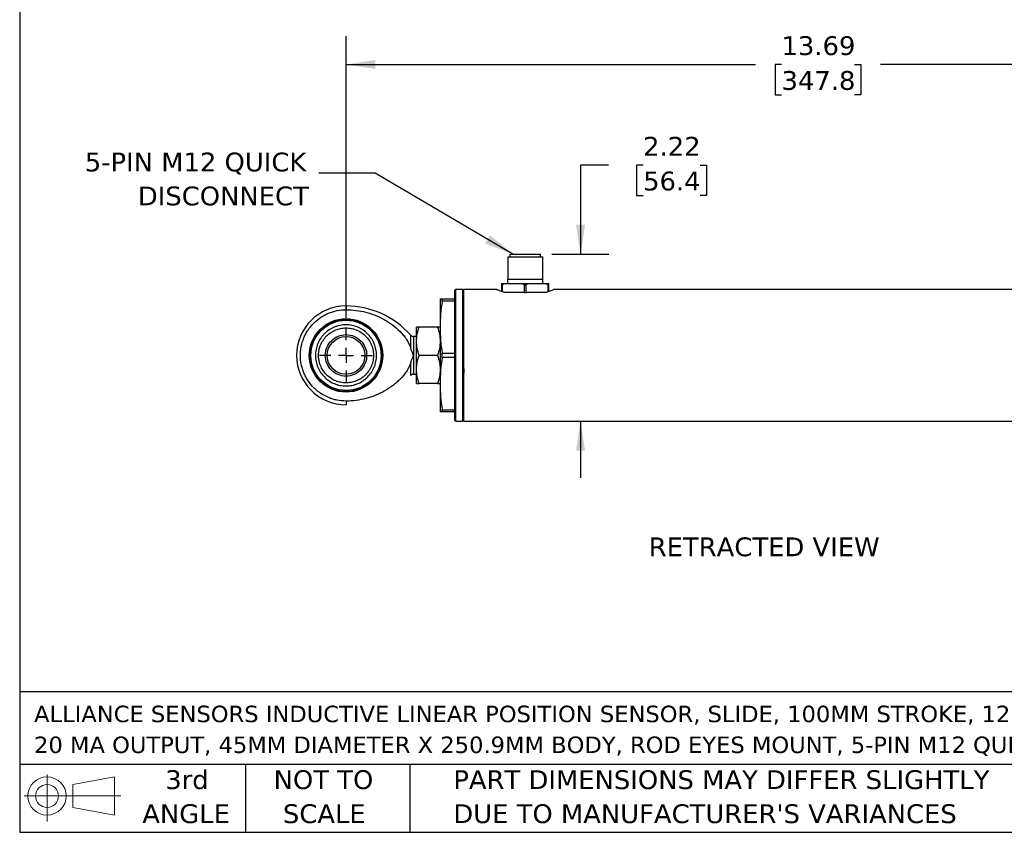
# Model space of a CAD drawing. Header units: inches. Extents: x 0.7 to 32.2, y 0.7 to 24.8.
# Tile 1 of 6: x 0.7 to 13.8, y 0.7 to 11.5. Entities that reach past the tile are written whole.
import ezdxf

# ---------------------------------------------------------------- set-up
doc = ezdxf.new("R2010")
doc.units = ezdxf.units.IN
doc.header["$LTSCALE"] = 3
doc.header["$MEASUREMENT"] = 0
doc.linetypes.add('SLD-Center', pattern=[0.75, 0.6, -0.05, 0.05, -0.05])
doc.linetypes.add('SLD-Solid', pattern=[0])
doc.layers.add('CENTER', color=40, linetype='SLD-Center')
doc.layers.add('DIMENSIONS', color=140, linetype='SLD-Solid', lineweight=25)
doc.layers.add('TEXT', color=140, linetype='SLD-Solid', lineweight=25)
doc.styles.add('SLDTEXTSTYLE0', font='VERDANA.TTF')
doc.styles.get("Standard").update_dxf_attribs({"font": 'VERDANA.TTF'})
doc.dimstyles.new('SLDDIMSTYLE0', dxfattribs={"dimtxt": 0.254883, "dimasz": 0.39, "dimexe": 0, "dimexo": 0.0625, "dimgap": 0.063721, "dimtad": 0, "dimtih": 1, "dimtoh": 1, "dimrnd": 1e-09, "dimzin": 12, "dimdsep": 46, "dimtxsty": 'SLDTEXTSTYLE0', "dimsah": 1, "dimcen": 0.09, "dimadec": 0, "dimazin": 3, "dimtfac": 1, "dimtmove": 0, "dimatfit": 0, "dimfxl": 0, "dimfrac": 2, "dimtolj": 1, "dimtzin": 12, "dimarcsym": 0})
doc.dimstyles.new('SLDDIMSTYLE2', dxfattribs={"dimtxt": 0.254883, "dimasz": 0.39, "dimexe": 0, "dimexo": 0.0625, "dimgap": 0.063721, "dimtad": 0, "dimtih": 1, "dimtoh": 1, "dimrnd": 1e-09, "dimzin": 12, "dimdsep": 46, "dimtxsty": 'SLDTEXTSTYLE0', "dimsah": 1, "dimcen": 0.09, "dimadec": 0, "dimazin": 3, "dimtfac": 1, "dimtofl": 0, "dimtmove": 0, "dimatfit": 3, "dimfxl": 0, "dimfrac": 2, "dimtolj": 1, "dimtzin": 12, "dimarcsym": 0})
doc.dimstyles.new('SLDDIMSTYLE9', dxfattribs={"dimtxt": 0.18, "dimasz": 0.39, "dimexe": 0, "dimexo": 0.0625, "dimgap": 0, "dimtad": 0, "dimtih": 1, "dimtoh": 1, "dimdec": 0, "dimrnd": 1e-09, "dimzin": 0, "dimdsep": 46, "dimtxsty": 'Standard', "dimsah": 1, "dimcen": 0.09, "dimadec": 0, "dimazin": 0, "dimtfac": 0.39, "dimtdec": 0, "dimtofl": 0, "dimtmove": 0, "dimatfit": 3, "dimfxl": 0, "dimfrac": 2, "dimtolj": 1, "dimtzin": 0, "dimarcsym": 0})

# ---------------------------------------------------------------- blocks, each defined once
blk = doc.blocks.new('Block11')
at = {"color": 7, "linetype": 'SLD-Solid', "lineweight": 18}
for p, q in [((0.306, 0.627), (0.306, 0)), ((0.647, 0.492), (1.202, 0.594)), ((1.202, 0.594), (1.202, 0.086)), ((0.647, 0.189), (0.647, 0.492)), ((0, 0.34), (1.284, 0.34)), ((0.647, 0.189), (1.202, 0.086))]:
    blk.add_line(p, q, dxfattribs=at)
for radius in [0.254, 0.152]:
    blk.add_circle((0.306, 0.34), radius, dxfattribs=at)
blk = doc.blocks.new('Block12')
at = {"color": 7, "linetype": 'Continuous'}
blk.add_blockref('Block11', (0, 0), dxfattribs=at)
blk = doc.blocks.new('SW_NOTE_0')
at = {"layer": 'TEXT', "color": 0, "char_height": 0.21875, "attachment_point": 1, "style": 'SLDTEXTSTYLE0'}
for s, insert in [('ALLIANCE SENSORS INDUCTIVE LINEAR POSITION SENSOR, SLIDE, 100MM STROKE, 12.5MM SHAFT DIAMETER, 4-', (0, 0.278)), ('20 MA OUTPUT, 45MM DIAMETER X 250.9MM BODY, ROD EYES MOUNT, 5-PIN M12 QUICK-DISCONNECT.', (0, -0.132))]:
    blk.add_mtext(s, dxfattribs=dict(at, insert=insert))
blk = doc.blocks.new('SW_NOTE_0_3')
at = {"layer": 'TEXT', "color": 0, "char_height": 0.25, "attachment_point": 1, "style": 'SLDTEXTSTYLE0'}
for s, insert in [('PART DIMENSIONS MAY DIFFER SLIGHTLY ', (0, 0.318)), ("DUE TO MANUFACTURER'S VARIANCES", (0, -0.134))]:
    blk.add_mtext(s, dxfattribs=dict(at, insert=insert))
blk = doc.blocks.new('SW_NOTE_0_4')
at = {"layer": 'TEXT', "color": 0, "char_height": 0.25, "attachment_point": 2, "style": 'SLDTEXTSTYLE0'}
for s, insert in [('NOT TO', (0.621, 0.318)), ('SCALE', (0.632, -0.134))]:
    blk.add_mtext(s, dxfattribs=dict(at, insert=insert))
blk = doc.blocks.new('SW_NOTE_0_5')
at = {"layer": 'TEXT', "color": 0, "char_height": 0.25, "attachment_point": 2, "style": 'SLDTEXTSTYLE0'}
for s, insert in [('3rd', (0.273, 0.318)), ('ANGLE', (0.262, -0.134))]:
    blk.add_mtext(s, dxfattribs=dict(at, insert=insert))
blk = doc.blocks.new('_D_9')
at = {"layer": 'DIMENSIONS'}
for p, q in [((8.571, 9.611), (8.2, 9.611)), ((8.2, 9.611), (8.2, 8.428)), ((9.031, 9.611), (8.945, 9.611)), ((8.945, 9.611), (8.945, 9.206)), ((9.788, 9.611), (9.874, 9.611)), ((9.874, 9.611), (9.874, 9.206)), ((8.945, 9.206), (9.031, 9.206)), ((9.874, 9.206), (9.788, 9.206)), ((7.819, 8.428), (8.575, 8.428)), ((6.795, 6.209), (8.575, 6.209)), ((8.2, 6.209), (8.2, 5.459))]:
    blk.add_line(p, q, dxfattribs=at)
for points in [[(8.2, 8.428), (8.26, 8.818), (8.14, 8.818)], [(8.2, 6.209), (8.14, 5.819), (8.26, 5.819)]]:
    blk.add_solid(points, dxfattribs=at)
at = {"layer": 'DIMENSIONS', "char_height": 0.25, "attachment_point": 1, "style": 'SLDTEXTSTYLE0'}
for s, insert in [('2.22', (9.031, 9.986)), ('56.4', (9.031, 9.524))]:
    blk.add_mtext(s, dxfattribs=dict(at, insert=insert))
blk = doc.blocks.new('_D_10')
at = {"layer": 'DIMENSIONS'}
for p, q in [((5.085, 7.584), (5.085, 11.322)), ((18.777, 7.584), (18.777, 11.322)), ((5.085, 10.947), (10.524, 10.947)), ((10.869, 10.947), (10.783, 10.947)), ((10.783, 10.947), (10.783, 10.542)), ((11.838, 10.947), (11.924, 10.947)), ((11.924, 10.947), (11.924, 10.542)), ((18.777, 10.947), (12.184, 10.947)), ((10.783, 10.542), (10.869, 10.542)), ((11.924, 10.542), (11.838, 10.542))]:
    blk.add_line(p, q, dxfattribs=at)
for points in [[(5.085, 10.947), (5.475, 10.887), (5.475, 11.007)], [(18.777, 10.947), (18.387, 11.007), (18.387, 10.887)]]:
    blk.add_solid(points, dxfattribs=at)
at = {"layer": 'DIMENSIONS', "char_height": 0.25, "attachment_point": 1, "style": 'SLDTEXTSTYLE0'}
for s, insert in [('13.69', (10.869, 11.322)), ('347.8', (10.869, 10.86))]:
    blk.add_mtext(s, dxfattribs=dict(at, insert=insert))
blk = doc.blocks.new('SW_NOTE_0_7')
at = {"layer": 'TEXT', "color": 0, "char_height": 0.25, "attachment_point": 3, "style": 'SLDTEXTSTYLE0'}
for s, insert in [('5-PIN M12 QUICK', (-0.165, 0.275)), ('DISCONNECT', (-0.132, -0.176))]:
    blk.add_mtext(s, dxfattribs=dict(at, insert=insert))
blk = doc.blocks.new('SW_CENTERMARKSYMBOL_2')
at = {"layer": 'CENTER', "color": 0}
for p, q in [((0, 0.2), (0, 0.3505)), ((-0.2, 0), (-0.3505, 0)), ((0, 0), (-0.1, 0)), ((0, 0), (0, 0.1)), ((0, 0), (0, -0.1)), ((0, 0), (0.1, 0)), ((0.2, 0), (0.3505, 0)), ((0, -0.2), (0, -0.3505))]:
    blk.add_line(p, q, dxfattribs=at)

msp = doc.modelspace()

# ---------------------------------------------------------------- linework, layer by layer
for p, q in [((7.2323, 8.3911), (7.2323, 8.0959)), ((7.2323, 8.3911), (7.6969, 8.3911)), ((7.2599, 8.4277), (7.2599, 8.3911)), ((7.2599, 8.4277), (7.6693, 8.4277)), ((7.6693, 8.3911), (7.6693, 8.4277)), ((7.6969, 8.0959), (7.6969, 8.3911)), ((7.1516, 8.0171), (7.1643, 8.0171)), ((7.1516, 8.0171), (7.1516, 7.9318)), ((7.1643, 7.9273), (7.1643, 8.0171)), ((7.2056, 8.0368), (7.4107, 8.0368)), ((7.2304, 8.0959), (7.2304, 8.0368)), ((7.2304, 8.0959), (7.6989, 8.0959)), ((7.452, 8.0171), (7.452, 7.9187)), ((7.452, 8.0171), (7.4773, 8.0171)), ((7.4773, 7.9187), (7.4773, 8.0171)), ((7.5186, 8.0368), (7.7237, 8.0368)), ((7.6989, 8.0368), (7.6989, 8.0959)), ((7.765, 8.0171), (7.765, 7.9275)), ((7.765, 8.0171), (7.7776, 8.0171)), ((7.7776, 7.932), (7.7776, 8.0171)), ((6.5396, 7.9587), (6.5246, 7.9437)), ((6.5246, 7.9437), (6.5246, 6.2237)), ((6.6296, 7.9587), (6.5396, 7.9587)), ((6.5396, 7.9587), (6.5396, 6.2087)), ((6.6446, 7.9437), (6.6296, 7.9587)), ((6.6296, 7.9587), (6.6296, 6.2087)), ((7.0858, 7.9587), (6.6446, 7.9587)), ((6.6446, 7.9587), (6.6446, 6.2087)), ((7.272, 7.9187), (7.1889, 7.9187)), ((7.3833, 7.9187), (7.272, 7.9187)), ((7.452, 7.9187), (7.3833, 7.9187)), ((7.452, 7.9187), (7.4773, 7.9187)), ((7.546, 7.9187), (7.4773, 7.9187)), ((7.6572, 7.9187), (7.546, 7.9187)), ((7.7403, 7.9187), (7.6572, 7.9187)), ((15.8946, 7.9587), (7.8435, 7.9587)), ((5.0846, 7.7397), (5.0846, 7.6902)), ((6.3346, 7.8337), (6.3346, 7.4587)), ((6.3614, 7.8051), (6.3614, 7.8337)), ((6.3614, 7.8337), (6.5246, 7.8337)), ((6.5246, 7.8051), (6.3614, 7.8051)), ((6.0221, 7.2712), (6.0221, 7.4587)), ((6.3011, 7.4587), (6.0556, 7.4587)), ((6.3346, 7.4587), (6.3346, 6.7087)), ((6.0221, 7.3337), (5.9821, 7.3337)), ((5.9821, 7.3337), (5.9821, 7.0837)), ((6.6406, 7.3316), (6.6411, 7.3337)), ((6.0221, 6.8962), (6.0221, 7.2712)), ((6.5281, 7.3115), (6.5264, 7.3103)), ((5.9821, 7.0837), (5.9821, 6.8337)), ((6.3011, 7.0837), (6.0556, 7.0837)), ((6.3614, 7.0551), (6.3614, 7.1123)), ((6.3614, 7.1123), (6.5246, 7.1123)), ((6.5246, 7.0551), (6.3614, 7.0551)), ((5.9821, 6.8337), (6.0221, 6.8337)), ((6.0221, 6.7087), (6.0221, 6.8962)), ((6.5281, 6.8337), (6.5285, 6.8359)), ((6.6412, 6.856), (6.6414, 6.8563)), ((6.3011, 6.7087), (6.0556, 6.7087)), ((6.3346, 6.7087), (6.3346, 6.3337)), ((5.0846, 6.4772), (5.0846, 6.4277)), ((6.3614, 6.3623), (6.5246, 6.3623)), ((6.3614, 6.3337), (6.3614, 6.3623)), ((6.5246, 6.3337), (6.3614, 6.3337)), ((6.5246, 6.2237), (6.5396, 6.2087)), ((6.5396, 6.2087), (6.6296, 6.2087)), ((6.6296, 6.2087), (6.6446, 6.2237)), ((6.6446, 6.2087), (15.8946, 6.2087))]:
    msp.add_line(p, q)
for radius in [0.4875, 0.4804, 0.4664, 0.2505]:
    msp.add_circle((5.0846, 7.0837), radius)
for centre, radius, start, end in [((5.0846, 7.0837), 0.656, 90, 270), ((5.0846, 6.5948), 1.1449, 41.31805, 90), ((5.9821, 7.3837), 0.05, 221.19368, 270), ((5.9821, 6.7837), 0.05, 90, 138.51861)]:
    msp.add_arc(centre, radius, start, end)
for points, knots in [([(7.1516, 8.0368), (7.1516, 8.0368), (7.1516, 8.0366), (7.1516, 8.0356), (7.1516, 8.0349), (7.1516, 8.0324), (7.1516, 8.0308), (7.1516, 8.027), (7.1516, 8.0255), (7.1516, 8.0217), (7.1516, 8.0195), (7.1516, 8.0171)], [0, 0, 0, 0, 0.25, 0.25, 0.5, 0.5, 0.75, 0.75, 0.875, 0.875, 1, 1, 1, 1]), ([(7.1516, 8.0368), (7.1529, 8.0368), (7.1556, 8.0368), (7.1599, 8.0368), (7.1645, 8.0368), (7.1695, 8.0368), (7.1759, 8.0368), (7.1841, 8.0368), (7.1944, 8.0368), (7.2018, 8.0368), (7.2056, 8.0368)], [0, 0, 0, 0, 0.0998977, 0.1997501, 0.2996628, 0.399741, 0.5000895, 0.6669269, 0.8334009, 1, 1, 1, 1]), ([(7.1643, 8.0171), (7.1643, 8.0195), (7.1651, 8.0217), (7.1675, 8.0255), (7.1691, 8.027), (7.1742, 8.0308), (7.178, 8.0324), (7.1896, 8.0361), (7.1975, 8.0368), (7.2056, 8.0368)], [0, 0, 0, 0, 0.125, 0.125, 0.25, 0.25, 0.5, 0.5, 1, 1, 1, 1]), ([(7.4107, 8.0368), (7.4147, 8.0368), (7.4187, 8.0366), (7.4267, 8.0356), (7.4306, 8.0349), (7.4383, 8.0324), (7.4421, 8.0308), (7.4471, 8.027), (7.4487, 8.0255), (7.4511, 8.0217), (7.452, 8.0195), (7.452, 8.0171)], [0, 0, 0, 0, 0.25, 0.25, 0.5, 0.5, 0.75, 0.75, 0.875, 0.875, 1, 1, 1, 1]), ([(7.4107, 8.0368), (7.4143, 8.0368), (7.4214, 8.0368), (7.4321, 8.0368), (7.4429, 8.0368), (7.4538, 8.0368), (7.467, 8.0368), (7.4827, 8.0368), (7.5007, 8.0368), (7.5126, 8.0368), (7.5186, 8.0368)], [0, 0, 0, 0, 0.0998977, 0.1997501, 0.2996628, 0.399741, 0.5000895, 0.6669269, 0.8334009, 1, 1, 1, 1]), ([(7.4773, 8.0171), (7.4773, 8.0195), (7.4781, 8.0217), (7.4805, 8.0255), (7.4821, 8.027), (7.4872, 8.0308), (7.4909, 8.0324), (7.5026, 8.0361), (7.5105, 8.0368), (7.5186, 8.0368)], [0, 0, 0, 0, 0.125, 0.125, 0.25, 0.25, 0.5, 0.5, 1, 1, 1, 1]), ([(7.7237, 8.0368), (7.7277, 8.0368), (7.7317, 8.0366), (7.7396, 8.0356), (7.7436, 8.0349), (7.7513, 8.0324), (7.7551, 8.0308), (7.7601, 8.027), (7.7617, 8.0255), (7.7641, 8.0217), (7.765, 8.0195), (7.765, 8.0171)], [0, 0, 0, 0, 0.25, 0.25, 0.5, 0.5, 0.75, 0.75, 0.875, 0.875, 1, 1, 1, 1]), ([(7.7237, 8.0368), (7.7259, 8.0368), (7.7305, 8.0368), (7.7369, 8.0368), (7.743, 8.0368), (7.7489, 8.0368), (7.7557, 8.0368), (7.7632, 8.0368), (7.771, 8.0368), (7.7754, 8.0368), (7.7776, 8.0368)], [0, 0, 0, 0, 0.0998977, 0.1997501, 0.2996628, 0.399741, 0.5000895, 0.6669269, 0.8334009, 1, 1, 1, 1]), ([(7.7776, 8.0171), (7.7776, 8.0195), (7.7776, 8.0217), (7.7776, 8.0255), (7.7776, 8.027), (7.7776, 8.0308), (7.7776, 8.0324), (7.7776, 8.0361), (7.7776, 8.0368), (7.7776, 8.0368)], [0, 0, 0, 0, 0.125, 0.125, 0.25, 0.25, 0.5, 0.5, 1, 1, 1, 1]), ([(7.1889, 7.9187), (7.1755, 7.9233), (7.1481, 7.9327), (7.1175, 7.9448), (7.096, 7.9538), (7.0852, 7.9584), (7.0856, 7.9582), (7.0858, 7.9582)], [0, 0, 0, 0, 0.21723654, 0.44042808, 0.65777513, 0.88216279, 1, 1, 1, 1]), ([(7.8435, 7.9582), (7.8437, 7.9583), (7.8447, 7.9587), (7.8327, 7.9536), (7.8011, 7.94), (7.7584, 7.925), (7.7403, 7.9187)], [0, 0, 0, 0, 0.0875315, 0.2994088, 0.7033977, 1, 1, 1, 1]), ([(6.3346, 7.8337), (6.3346, 7.8337), (6.3371, 7.8337), (6.3463, 7.8337), (6.353, 7.8337), (6.3614, 7.8337)], [0, 0, 0, 0, 0.5, 0.5, 1, 1, 1, 1]), ([(6.3614, 7.8051), (6.353, 7.7476), (6.3463, 7.69), (6.3371, 7.5745), (6.3346, 7.5167), (6.3346, 7.4587)], [0, 0, 0, 0, 0.5, 0.5, 1, 1, 1, 1]), ([(5.0846, 6.4772), (5.0446, 6.4772), (5.0052, 6.4811), (4.947, 6.4927), (4.9278, 6.4975), (4.8897, 6.509), (4.8708, 6.5158), (4.8157, 6.5386), (4.7809, 6.5572), (4.7314, 6.5902), (4.7154, 6.6021), (4.6845, 6.6275), (4.6697, 6.6408), (4.6278, 6.6828), (4.6027, 6.7133), (4.5694, 6.7631), (4.5591, 6.7803), (4.5404, 6.8153), (4.5235, 6.851), (4.5101, 6.8883), (4.4986, 6.9262), (4.4937, 6.9457), (4.482, 7.0044), (4.4782, 7.0437), (4.4781, 7.1031), (4.4791, 7.1229), (4.483, 7.1626), (4.4859, 7.1824), (4.4975, 7.2408), (4.5089, 7.2786), (4.5317, 7.3337), (4.5403, 7.3518), (4.559, 7.387), (4.5692, 7.404), (4.6021, 7.4533), (4.6272, 7.4839), (4.6837, 7.5405), (4.7144, 7.5657), (4.7637, 7.5987), (4.7806, 7.6089), (4.8157, 7.6277), (4.8339, 7.6363), (4.889, 7.6591), (4.9268, 7.6706), (5.0045, 7.6862), (5.0446, 7.6902), (5.0846, 7.6902)], [0, 0, 0, 0, 0.0625, 0.0625, 0.09375, 0.09375, 0.125, 0.125, 0.1875, 0.1875, 0.21875, 0.21875, 0.25, 0.25, 0.3125, 0.3125, 0.34375, 0.34375, 0.375, 0.40625, 0.40625, 0.4375, 0.4375, 0.5, 0.5, 0.53125, 0.53125, 0.5625, 0.5625, 0.625, 0.625, 0.65625, 0.65625, 0.6875, 0.6875, 0.75, 0.75, 0.8125, 0.8125, 0.84375, 0.84375, 0.875, 0.875, 0.9375, 0.9375, 1, 1, 1, 1]), ([(5.0846, 7.6902), (5.1736, 7.6902), (5.2611, 7.6791), (5.3685, 7.6516), (5.3899, 7.6453), (5.432, 7.6316), (5.4527, 7.6241), (5.514, 7.5997), (5.5536, 7.5809), (5.6111, 7.5488), (5.63, 7.5374), (5.667, 7.5133), (5.6852, 7.5006), (5.7385, 7.4604), (5.7718, 7.4313), (5.818, 7.3839), (5.8327, 7.3674), (5.8608, 7.3331), (5.8742, 7.3151), (5.8987, 7.278), (5.9098, 7.259), (5.9294, 7.2194), (5.9379, 7.1989), (5.9445, 7.1774)], [0, 0, 0, 0, 0.25, 0.25, 0.3125, 0.3125, 0.375, 0.375, 0.5, 0.5, 0.5625, 0.5625, 0.625, 0.625, 0.75, 0.75, 0.8125, 0.8125, 0.875, 0.875, 0.9375, 0.9375, 1, 1, 1, 1]), ([(5.4905, 7.0837), (5.4905, 7.0569), (5.4879, 7.0304), (5.4801, 6.9911), (5.4768, 6.9781), (5.469, 6.9526), (5.4601, 6.9277), (5.4488, 6.9038), (5.4362, 6.8804), (5.4294, 6.869), (5.407, 6.8356), (5.3902, 6.8152), (5.3621, 6.7872), (5.3523, 6.7782), (5.3317, 6.7613), (5.3209, 6.7533), (5.2877, 6.7312), (5.2644, 6.7188), (5.2276, 6.7036), (5.215, 6.699), (5.1894, 6.6913), (5.1765, 6.6881), (5.1376, 6.6804), (5.1113, 6.6778), (5.0712, 6.6778), (5.0578, 6.6784), (5.0314, 6.6811), (5.0052, 6.6849), (4.9796, 6.6914), (4.9541, 6.6991), (4.9415, 6.7036), (4.9045, 6.7189), (4.8812, 6.7314), (4.8372, 6.7608), (4.8163, 6.778), (4.7788, 6.8155), (4.762, 6.8359), (4.7398, 6.8691), (4.7329, 6.8806), (4.7204, 6.9041), (4.7147, 6.9161), (4.6995, 6.9527), (4.6918, 6.9781), (4.6813, 7.0306), (4.6787, 7.0572), (4.6787, 7.1108), (4.6814, 7.1371), (4.6891, 7.176), (4.6923, 7.1889), (4.7001, 7.2144), (4.7046, 7.2271), (4.7199, 7.2639), (4.7324, 7.2872), (4.7545, 7.3203), (4.7625, 7.331), (4.7795, 7.3517), (4.7884, 7.3615), (4.8165, 7.3896), (4.8369, 7.4064), (4.8702, 7.4286), (4.8817, 7.4355), (4.9052, 7.448), (4.9291, 7.4593), (4.954, 7.4682), (4.9794, 7.476), (4.9924, 7.4792), (5.0317, 7.487), (5.058, 7.4896), (5.0977, 7.4896), (5.111, 7.489), (5.1376, 7.4864), (5.1509, 7.4844), (5.1899, 7.4766), (5.2152, 7.469), (5.252, 7.4537), (5.2642, 7.448), (5.2877, 7.4354), (5.2991, 7.4286), (5.3321, 7.4066), (5.3525, 7.3898), (5.3904, 7.3519), (5.4073, 7.3314), (5.4293, 7.2985), (5.4362, 7.2871), (5.4487, 7.2636), (5.4545, 7.2515), (5.4698, 7.2146), (5.4775, 7.1893), (5.4879, 7.1373), (5.4905, 7.1105), (5.4905, 7.0837)], [0, 0, 0, 0, 0.03125, 0.03125, 0.046875, 0.046875, 0.0625, 0.078125, 0.078125, 0.09375, 0.09375, 0.125, 0.125, 0.140625, 0.140625, 0.15625, 0.15625, 0.1875, 0.1875, 0.203125, 0.203125, 0.21875, 0.21875, 0.25, 0.25, 0.265625, 0.265625, 0.28125, 0.296875, 0.296875, 0.3125, 0.3125, 0.34375, 0.34375, 0.375, 0.375, 0.40625, 0.40625, 0.421875, 0.421875, 0.4375, 0.4375, 0.46875, 0.46875, 0.5, 0.5, 0.53125, 0.53125, 0.546875, 0.546875, 0.5625, 0.5625, 0.59375, 0.59375, 0.609375, 0.609375, 0.625, 0.625, 0.65625, 0.65625, 0.671875, 0.671875, 0.6875, 0.703125, 0.703125, 0.71875, 0.71875, 0.75, 0.75, 0.765625, 0.765625, 0.78125, 0.78125, 0.8125, 0.8125, 0.828125, 0.828125, 0.84375, 0.84375, 0.875, 0.875, 0.90625, 0.90625, 0.921875, 0.921875, 0.9375, 0.9375, 0.96875, 0.96875, 1, 1, 1, 1]), ([(6.0221, 7.2712), (6.0221, 7.3032), (6.0253, 7.3348), (6.037, 7.3972), (6.0454, 7.4281), (6.0556, 7.4587)], [0, 0, 0, 0, 0.5, 0.5, 1, 1, 1, 1]), ([(6.0556, 7.4587), (6.0454, 7.4587), (6.037, 7.4587), (6.0253, 7.4587), (6.0221, 7.4587), (6.0221, 7.4587)], [0, 0, 0, 0, 0.5, 0.5, 1, 1, 1, 1]), ([(6.3011, 7.4587), (6.3113, 7.4281), (6.3198, 7.3972), (6.3314, 7.3348), (6.3346, 7.3032), (6.3346, 7.2712)], [0, 0, 0, 0, 0.5, 0.5, 1, 1, 1, 1]), ([(6.3346, 7.4587), (6.3346, 7.4587), (6.3314, 7.4587), (6.3198, 7.4587), (6.3113, 7.4587), (6.3011, 7.4587)], [0, 0, 0, 0, 0.5, 0.5, 1, 1, 1, 1]), ([(6.3346, 7.4587), (6.3346, 7.4007), (6.3371, 7.3428), (6.3463, 7.2274), (6.353, 7.1698), (6.3614, 7.1123)], [0, 0, 0, 0, 0.5, 0.5, 1, 1, 1, 1]), ([(4.7197, 7.0837), (4.7197, 7.0878), (4.7198, 7.0962), (4.7205, 7.1086), (4.7215, 7.121), (4.723, 7.1334), (4.7249, 7.1457), (4.7273, 7.158), (4.73, 7.1702), (4.7332, 7.1823), (4.7368, 7.1943), (4.7408, 7.2062), (4.7524, 7.237), (4.7773, 7.2852), (4.8242, 7.3429), (4.8824, 7.3905), (4.9462, 7.4239), (5.0149, 7.4441), (5.083, 7.4508), (5.1527, 7.4444), (5.2207, 7.4249), (5.2861, 7.391), (5.3355, 7.3509), (5.369, 7.3134), (5.3916, 7.2822), (5.4097, 7.2509), (5.4247, 7.2175), (5.4359, 7.1845), (5.4427, 7.1559), (5.4463, 7.1332), (5.4482, 7.1164), (5.4493, 7.1001), (5.4495, 7.0891), (5.4496, 7.0837)], [0, 0, 0, 0, 0.0108896, 0.0217696, 0.0326453, 0.0435219, 0.0544048, 0.0652992, 0.0762102, 0.0871429, 0.0981023, 0.1090932, 0.1201204, 0.1842743, 0.2500513, 0.3134501, 0.3799805, 0.4374015, 0.4999245, 0.5581541, 0.6198717, 0.6841552, 0.7498028, 0.7852435, 0.815538, 0.8504967, 0.8799043, 0.9111866, 0.9416945, 0.956969, 0.9713303, 0.9857946, 1, 1, 1, 1]), ([(4.8091, 7.0837), (4.8091, 7.1198), (4.8162, 7.1558), (4.8439, 7.2225), (4.8643, 7.253), (4.9153, 7.304), (4.9459, 7.3245), (5.0125, 7.3521), (5.0486, 7.3592), (5.0846, 7.3592)], [0, 0, 0, 0, 0.25, 0.25, 0.5, 0.5, 0.75, 0.75, 1, 1, 1, 1]), ([(5.0846, 7.3592), (5.1207, 7.3592), (5.1567, 7.3521), (5.2234, 7.3245), (5.254, 7.304), (5.305, 7.253), (5.3254, 7.2225), (5.353, 7.1558), (5.3602, 7.1198), (5.3602, 7.0837)], [0, 0, 0, 0, 0.25, 0.25, 0.5, 0.5, 0.75, 0.75, 1, 1, 1, 1]), ([(5.9445, 7.1774), (5.9445, 7.2026), (5.9445, 7.2263), (5.9445, 7.2688), (5.9445, 7.2875), (5.9445, 7.3182), (5.9445, 7.3302), (5.9445, 7.3464), (5.9445, 7.3506), (5.9445, 7.3507)], [0, 0, 0, 0, 0.25, 0.25, 0.5, 0.5, 0.75, 0.75, 1, 1, 1, 1]), ([(6.6411, 7.3337), (6.6422, 7.3326), (6.6433, 7.3313), (6.6445, 7.3103), (6.6446, 7.308)], [0, 0, 0, 0, 0.8901646, 1, 1, 1, 1]), ([(6.0556, 7.0837), (6.0454, 7.1143), (6.037, 7.1452), (6.0253, 7.2076), (6.0221, 7.2392), (6.0221, 7.2712)], [0, 0, 0, 0, 0.5, 0.5, 1, 1, 1, 1]), ([(6.3346, 7.2712), (6.3346, 7.2392), (6.3314, 7.2076), (6.3198, 7.1452), (6.3113, 7.1143), (6.3011, 7.0837)], [0, 0, 0, 0, 0.5, 0.5, 1, 1, 1, 1]), ([(5.4496, 7.0837), (5.4495, 7.0801), (5.4494, 7.0728), (5.4489, 7.0619), (5.448, 7.0491), (5.4463, 7.0342), (5.4427, 7.0115), (5.4359, 6.9828), (5.4247, 6.9498), (5.4097, 6.9165), (5.3916, 6.8851), (5.369, 6.8539), (5.3355, 6.8165), (5.2861, 6.7764), (5.2207, 6.7425), (5.1527, 6.723), (5.083, 6.7166), (5.0149, 6.7233), (4.9462, 6.7435), (4.8824, 6.7769), (4.8242, 6.8245), (4.7773, 6.8822), (4.7508, 6.9335), (4.7373, 6.971), (4.7309, 6.9931), (4.7259, 7.0155), (4.7223, 7.0381), (4.7201, 7.0608), (4.7198, 7.0761), (4.7197, 7.0837)], [0, 0, 0, 0, 0.0094892, 0.0189522, 0.0286714, 0.0430316, 0.0583075, 0.0888158, 0.1200985, 0.1495051, 0.1844656, 0.2147591, 0.2502017, 0.3158501, 0.3801344, 0.4418527, 0.5000831, 0.5626056, 0.6200286, 0.6865585, 0.7499594, 0.8157359, 0.879892, 0.9000781, 0.9201558, 0.9401552, 0.9601075, 0.9800449, 1, 1, 1, 1]), ([(5.3602, 7.0837), (5.3602, 7.0476), (5.353, 7.0116), (5.3254, 6.9449), (5.305, 6.9143), (5.254, 6.8633), (5.2234, 6.8429), (5.1567, 6.8153), (5.1207, 6.8081), (5.0486, 6.8081), (5.0125, 6.8153), (4.9459, 6.8429), (4.9153, 6.8633), (4.8643, 6.9143), (4.8439, 6.9449), (4.8162, 7.0116), (4.8091, 7.0476), (4.8091, 7.0837)], [0, 0, 0, 0, 0.125, 0.125, 0.25, 0.25, 0.375, 0.375, 0.5, 0.5, 0.625, 0.625, 0.75, 0.75, 0.875, 0.875, 1, 1, 1, 1]), ([(5.9821, 7.0837), (5.9782, 7.0924), (5.9713, 7.1078), (5.9623, 7.1289), (5.9552, 7.1465), (5.9494, 7.1623), (5.9461, 7.1725), (5.9445, 7.1774)], [0, 0, 0, 0, 0.2840621, 0.5000046, 0.6814025, 0.8481279, 1, 1, 1, 1]), ([(5.9445, 6.99), (5.9457, 6.9936), (5.948, 7.0011), (5.9521, 7.0126), (5.9568, 7.0248), (5.9628, 7.0398), (5.9713, 7.0596), (5.9782, 7.0749), (5.9821, 7.0837)], [0, 0, 0, 0, 0.1124931, 0.2333868, 0.3625698, 0.500001, 0.7157601, 1, 1, 1, 1]), ([(6.0221, 6.8962), (6.0221, 6.9282), (6.0253, 6.9598), (6.037, 7.0222), (6.0454, 7.0531), (6.0556, 7.0837)], [0, 0, 0, 0, 0.5, 0.5, 1, 1, 1, 1]), ([(6.3011, 7.0837), (6.3113, 7.0531), (6.3198, 7.0222), (6.3314, 6.9598), (6.3346, 6.9282), (6.3346, 6.8962)], [0, 0, 0, 0, 0.5, 0.5, 1, 1, 1, 1]), ([(5.9445, 6.99), (5.9379, 6.9686), (5.9294, 6.948), (5.9096, 6.908), (5.8983, 6.8887), (5.8617, 6.8334), (5.8335, 6.7995), (5.7872, 6.7519), (5.7709, 6.7365), (5.7376, 6.7073), (5.7205, 6.6935), (5.6679, 6.6537), (5.6311, 6.6298), (5.5734, 6.5976), (5.5538, 6.5874), (5.5137, 6.5683), (5.4934, 6.5595), (5.4318, 6.535), (5.39, 6.5213), (5.3049, 6.4994), (5.2615, 6.4911), (5.1734, 6.48), (5.1291, 6.4772), (5.0846, 6.4772)], [0, 0, 0, 0, 0.0625, 0.0625, 0.125, 0.125, 0.25, 0.25, 0.3125, 0.3125, 0.375, 0.375, 0.5, 0.5, 0.5625, 0.5625, 0.625, 0.625, 0.75, 0.75, 0.875, 0.875, 1, 1, 1, 1]), ([(5.9445, 6.8167), (5.9445, 6.8166), (5.9445, 6.8206), (5.9445, 6.8367), (5.9445, 6.8486), (5.9445, 6.8793), (5.9445, 6.8981), (5.9445, 6.9408), (5.9445, 6.9646), (5.9445, 6.99)], [0, 0, 0, 0, 0.25, 0.25, 0.5, 0.5, 0.75, 0.75, 1, 1, 1, 1]), ([(6.3614, 7.0551), (6.353, 6.9976), (6.3463, 6.94), (6.3371, 6.8245), (6.3346, 6.7667), (6.3346, 6.7087)], [0, 0, 0, 0, 0.5, 0.5, 1, 1, 1, 1]), ([(6.6446, 6.9822), (6.6452, 6.9663), (6.6469, 6.9242), (6.6495, 6.8801), (6.6516, 6.8543), (6.6528, 6.8577), (6.6529, 6.8581)], [0, 0, 0, 0, 0.22084174, 0.5857252, 0.95060956, 1, 1, 1, 1]), ([(6.0556, 6.7087), (6.0454, 6.7393), (6.037, 6.7702), (6.0253, 6.8326), (6.0221, 6.8642), (6.0221, 6.8962)], [0, 0, 0, 0, 0.5, 0.5, 1, 1, 1, 1]), ([(6.3346, 6.8962), (6.3346, 6.8642), (6.3314, 6.8326), (6.3198, 6.7702), (6.3113, 6.7393), (6.3011, 6.7087)], [0, 0, 0, 0, 0.5, 0.5, 1, 1, 1, 1]), ([(6.5246, 6.8594), (6.5248, 6.8571), (6.5259, 6.8361), (6.5271, 6.8348), (6.5281, 6.8337)], [0, 0, 0, 0, 0.1098318, 1, 1, 1, 1]), ([(6.6412, 6.8559), (6.642, 6.8566), (6.6437, 6.8581), (6.6471, 6.8586), (6.6499, 6.8583), (6.6511, 6.8573), (6.6514, 6.8571)], [0, 0, 0, 0, 0.2969794, 0.5919658, 0.8869362, 1, 1, 1, 1]), ([(6.0221, 6.7087), (6.0221, 6.7087), (6.0253, 6.7087), (6.037, 6.7087), (6.0454, 6.7087), (6.0556, 6.7087)], [0, 0, 0, 0, 0.5, 0.5, 1, 1, 1, 1]), ([(6.3011, 6.7087), (6.3113, 6.7087), (6.3198, 6.7087), (6.3314, 6.7087), (6.3346, 6.7087), (6.3346, 6.7087)], [0, 0, 0, 0, 0.5, 0.5, 1, 1, 1, 1]), ([(6.3346, 6.7087), (6.3346, 6.6507), (6.3371, 6.5928), (6.3463, 6.4774), (6.353, 6.4198), (6.3614, 6.3623)], [0, 0, 0, 0, 0.5, 0.5, 1, 1, 1, 1]), ([(6.3614, 6.3337), (6.353, 6.3337), (6.3463, 6.3337), (6.3371, 6.3337), (6.3346, 6.3337), (6.3346, 6.3337)], [0, 0, 0, 0, 0.5, 0.5, 1, 1, 1, 1])]:
    msp.add_open_spline(points, degree=3, knots=knots)
at = {"layer": 'TEXT'}
for p, q in [((0.75, 24.75), (0.75, 0.75)), ((32.25, 2.6133), (0.75, 2.6133)), ((32.25, 1.65), (0.75, 1.65)), ((3.75, 1.65), (3.75, 0.75)), ((5.9305, 1.65), (5.9305, 0.75)), ((0.75, 0.75), (32.25, 0.75))]:
    msp.add_line(p, q, dxfattribs=at)

# ---------------------------------------------------------------- block references
at = {"layer": 'CENTER'}
msp.add_blockref('SW_CENTERMARKSYMBOL_2', (5.0846, 7.0837), dxfattribs=at)
at = {"layer": 'TEXT'}
for name, p in [('SW_NOTE_0_7', (4.7223, 9.5021)), ('SW_NOTE_0', (0.9408, 2.1535)), ('SW_NOTE_0_5', (2.6985, 1.2562)), ('SW_NOTE_0_4', (4.1642, 1.2562)), ('SW_NOTE_0_3', (6.5102, 1.2562)), ('Block12', (0.8076, 0.8922))]:
    msp.add_blockref(name, p, dxfattribs=at)

# ---------------------------------------------------------------- texts
at = {"layer": 'TEXT', "insert": (9.1052, 4.6662), "char_height": 0.25, "attachment_point": 1, "style": 'SLDTEXTSTYLE0'}
msp.add_mtext('RETRACTED VIEW', dxfattribs=at)

# ---------------------------------------------------------------- dimensions: what is measured, and where the dimension line sits
at = {"layer": 'DIMENSIONS'}
dim = msp.add_linear_dim(base=(18.7771, 10.9474), p1=(5.0846, 7.4342), p2=(18.7771, 7.4342), dimstyle='SLDDIMSTYLE2', dxfattribs=at)
dim.commit()
dim.dimension.update_dxf_attribs({"geometry": '_D_10', "text_midpoint": (11.3536, 10.9474), "dimtype": 160})
dim = msp.add_linear_dim(base=(8.2002, 6.2087), p1=(7.6693, 8.4277), p2=(6.6446, 6.2087), angle=90, dimstyle='SLDDIMSTYLE0', dxfattribs=at)
dim.commit()
dim.dimension.update_dxf_attribs({"geometry": '_D_9', "text_midpoint": (8.2002, 9.6112), "dimtype": 160})

# ---------------------------------------------------------------- leaders
at = {"layer": 'TEXT'}
msp.add_leader([(7.3003, 8.4277), (5.4723, 9.5021), (4.7223, 9.5021)], dimstyle='SLDDIMSTYLE9', dxfattribs=at)

doc.saveas('drawing.dxf')
